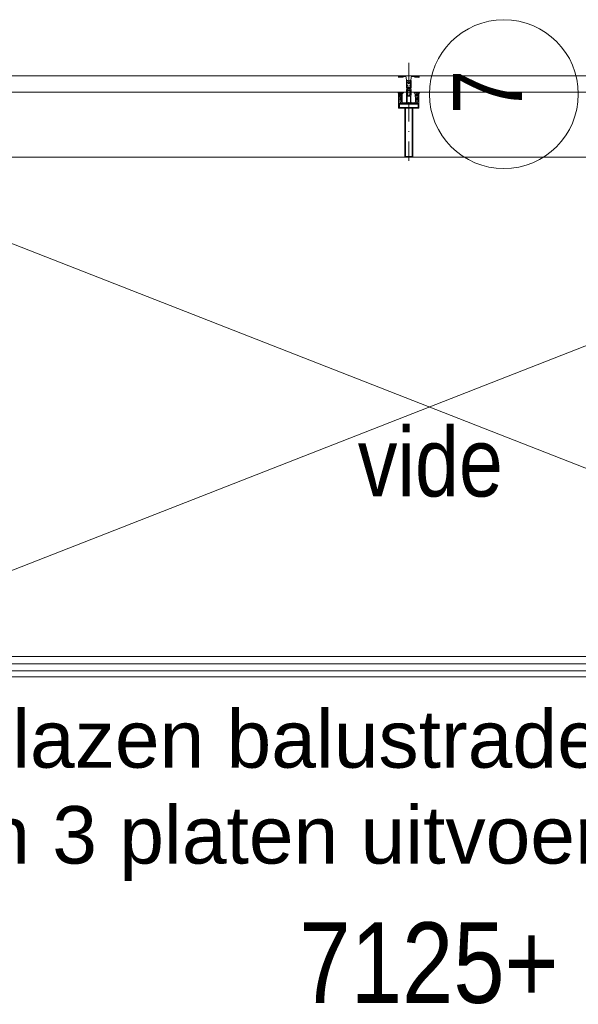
# Model space of a CAD drawing. Header units: millimetres. Extents: x 45699 to 251499, y 244 to 86446.
# Tile 189 of 240: x 223555 to 224925, y 49567 to 51983. Entities that reach past the tile are written whole.
import ezdxf

# ---------------------------------------------------------------- set-up
doc = ezdxf.new("R2010")
doc.units = ezdxf.units.MM
doc.header["$LTSCALE"] = 400
doc.linetypes.add('STYLE_15', pattern=[0.240945, 0.11811, -0.059055, 0.004724, -0.059055])
doc.linetypes.add('STYLE_16', pattern=[0.177165, 0.11811, -0.059055])
for name, color, linetype, lineweight in [('mat-glas-hor', 140, 'Continuous', 15), ('mat-kalkzandsteen', 5, 'Continuous', 25), ('None', 7, 'Continuous', 9), ('Tekst', 140, 'Continuous', 15)]:
    doc.layers.add(name, color=color, linetype=linetype, lineweight=lineweight)
doc.styles.add('Arial', font='arial.ttf', dxfattribs={"height": 176.388889})
doc.styles.add('Arial Narrow', font='ARIALN.TTF', dxfattribs={"height": 222.25})

# ---------------------------------------------------------------- blocks, each defined once
blk = doc.blocks.new('*U1565')
at = {"layer": 'mat-glas-hor', "lineweight": 15}
blk.add_lwpolyline([(34121.1, 6870), (37231.1, 6870), (37231.1, 6852), (34121.1, 6852)], close=True, dxfattribs=at)
at = {"layer": 'None', "color": 43, "linetype": 'Continuous', "lineweight": 9}
blk.add_line((34111.1, 6835), (37241.1, 6835), dxfattribs=at)
at = {"layer": 'None', "color": 8, "linetype": 'Continuous', "lineweight": 5}
blk.add_line((34111.1, 6820), (37241.1, 6821), dxfattribs=at)
blk = doc.blocks.new('*U497')
at = {"layer": 'None', "color": 8, "lineweight": 5, "flags": 128}
for points in [[(-5, -154.3), (-5, -154.3, 0.414214), (-5.5, -154.8), (-5.5, -172.5), (-5.5, -172.5, 0.414214), (-5, -173), (-4, -173), (-4, -173, 0.414214), (-3.5, -172.5), (-3.5, -172.5, 0.414214), (-4, -172), (-4.5, -172), (-4.5, -168.8), (-4.5, -168.8, -0.414214), (-4, -168.3), (-2.7, -168.3), (-2.7, -168.3, 0.221695), (-1.9, -167.9), (-0.8, -166.5), (-0.8, -166.5, -0.466308), (0.8, -166.5), (2, -167.9), (2, -167.9, 0.221695), (2.7, -168.3), (4, -168.3), (4, -168.3, -0.414214), (4.5, -168.8), (4.5, -172), (4, -172), (4, -172, 0.414214), (3.5, -172.5), (3.5, -172.5, 0.414214), (4, -173), (5, -173), (5, -173, 0.414214), (5.5, -172.5), (5.5, -154.8), (5.5, -154.8, 0.414214), (5, -154.3), (4.7, -154.3), (4.7, -155), (4.7, -155, -0.414214), (4.4, -155.3), (4.1, -155.3), (4.1, -155.3, -0.414214), (3.3, -154.5), (3.3, -150.6), (3.3, -150.6, -0.414214), (4.1, -149.8), (4.4, -149.8), (4.4, -149.8, -0.414214), (4.7, -150.1), (4.7, -150.8), (5, -150.8), (5, -150.8, 0.414214), (5.5, -150.3), (5.5, -137.6), (5.5, -137.6, 0.351868), (5.3, -137.3), (5.3, -137.3, 0.351868), (4.9, -137.5), (4.1, -139.2), (4.1, -139.2, 0.314902), (4.2, -139.4), (4.5, -139.7), (4.5, -139.7, -0.198912), (4.5, -139.9), (4.5, -140.1), (4.5, -140.1, -0.198912), (4.5, -140.3), (4.2, -140.6), (4.2, -140.6, 0.414214), (4.2, -140.8), (4.5, -141.1), (4.5, -141.1, -0.198912), (4.5, -141.3), (4.5, -141.5), (4.5, -141.5, -0.198912), (4.5, -141.7), (4.2, -142), (4.2, -142, 0.414214), (4.2, -142.2), (4.5, -142.5), (4.5, -142.5, -0.198912), (4.5, -142.7), (4.5, -143.2), (4.5, -143.2, -0.087489), (4.5, -143.3), (4.2, -144.1), (4.2, -148.5), (4.2, -148.5, -0.414214), (3.9, -148.8), (-3.9, -148.8), (-3.9, -148.8, -0.414214), (-4.2, -148.5), (-4.2, -144.1), (-4.5, -143.3), (-4.5, -143.3, -0.087489), (-4.5, -143.2), (-4.5, -142.7), (-4.5, -142.7, -0.198912), (-4.4, -142.5), (-4.1, -142.2), (-4.1, -142.2, 0.414214), (-4.1, -142), (-4.4, -141.7), (-4.4, -141.7, -0.198912), (-4.5, -141.5), (-4.5, -141.3), (-4.5, -141.3, -0.198912), (-4.4, -141.1), (-4.1, -140.8), (-4.1, -140.8, 0.414214), (-4.1, -140.6), (-4.4, -140.3), (-4.4, -140.3, -0.198912), (-4.5, -140.1), (-4.5, -139.9), (-4.5, -139.9, -0.198912), (-4.4, -139.7), (-4.1, -139.4), (-4.1, -139.4, 0.314902), (-4.1, -139.2), (-4.9, -137.5), (-4.9, -137.5, 0.351868), (-5.3, -137.3), (-5.3, -137.3, 0.351868), (-5.5, -137.6), (-5.5, -150.3), (-5.5, -150.3, 0.414214), (-5, -150.8), (-4.7, -150.8), (-4.7, -150.1), (-4.7, -150.1, -0.414214), (-4.4, -149.8), (-4.1, -149.8), (-4.1, -149.8, -0.414214), (-3.3, -150.6), (-3.3, -154.5), (-3.3, -154.5, -0.414214), (-4.1, -155.3), (-4.4, -155.3), (-4.4, -155.3, -0.414214), (-4.7, -155), (-4.7, -154.3)], [(-4.5, -161.7, -0.414214), (-4, -161.2), (-2.7, -161.2), (-2.7, -161.2, 0.414214), (-2.5, -161), (-2.5, -160.4), (-2.5, -160.4, 0.414214), (-2.7, -160.2), (-4, -160.2), (-4, -160.2, -0.414214), (-4.5, -159.7), (-4.5, -156.8), (-4.5, -156.8, -0.414214), (-4, -156.3), (4, -156.3), (4, -156.3, -0.414214), (4.5, -156.8), (4.5, -159.7), (4.5, -159.7, -0.414214), (4, -160.2), (2.7, -160.2), (2.7, -160.2, 0.414214), (2.5, -160.4), (2.5, -161), (2.5, -161, 0.414214), (2.7, -161.2), (4, -161.2), (4, -161.2, -0.414214), (4.5, -161.7), (4.5, -166.8), (4.5, -166.8, -0.414214), (4, -167.3), (3, -167.3), (3, -167.3, -0.221695), (2.6, -167.1), (1.5, -165.9), (1.5, -165.9, 0.466308), (-1.5, -165.9), (-2.6, -167.1), (-2.6, -167.1, -0.221695), (-2.9, -167.3), (-4, -167.3), (-4, -167.3, -0.414214), (-4.5, -166.8), (-4.5, -161.7)], [(-1.8, -149.8, 0.414214), (-2.3, -150.3), (-2.3, -155.1), (-2.3, -155.1, 0.414214), (-2.1, -155.3), (2.1, -155.3), (2.1, -155.3, 0.414214), (2.3, -155.1), (2.3, -150.3), (2.3, -150.3, 0.414214), (1.8, -149.8), (-1.8, -149.8)]]:
    blk.add_lwpolyline(points, format="xyb", close=True, dxfattribs=at)
blk = doc.blocks.new('*U498')
at = {"layer": 'None', "color": 8, "lineweight": 5, "flags": 128}
for points in [[(-13.5, -182.8), (-13.5, -181.9), (-14.5, -181.1), (-14.5, -181.1, 0.36397), (-14.9, -181.1), (-14.9, -181.1), (-15.4, -181.5), (-15.4, -181.5, -0.36397), (-15.8, -181.5), (-15.8, -181.5), (-16.3, -181.1), (-16.3, -181.1, 0.36397), (-16.7, -181.1), (-16.7, -181.1), (-17.2, -181.5), (-17.2, -181.5, -0.36397), (-17.6, -181.5), (-17.6, -181.5), (-18.1, -181.1), (-18.1, -181.1, 0.36397), (-18.5, -181.1), (-18.5, -181.1), (-19, -181.5), (-19, -181.5, -0.36397), (-19.4, -181.5), (-19.4, -181.5), (-19.9, -181.1), (-19.9, -181.1, 0.36397), (-20.3, -181.1), (-20.3, -181.1), (-20.8, -181.5), (-20.8, -181.5, -0.36397), (-21.2, -181.5), (-21.2, -181.5), (-21.7, -181.1), (-21.7, -181.1, 0.36397), (-22.1, -181.1), (-22.1, -181.1), (-22.4, -181.3), (-23.2, -181.3), (-23.5, -181.1), (-23.5, -181.1, 0.36397), (-23.9, -181.1), (-23.9, -181.1), (-24.2, -181.3), (-24.5, -181.3), (-24.5, -181.3, -0.267949), (-24.8, -181.2), (-24.8, -181.2), (-24.9, -180.9), (-24.9, -180.9, 0.339454), (-25.3, -180.7), (-25.3, -180.7, 0.339454), (-25.5, -181), (-25.5, -181), (-25.5, -184.4), (-25.5, -184.4, 0.414214), (-25.2, -184.7), (-25.2, -184.7), (-24.3, -184.7), (-24.3, -184.7, 0.414214), (-24, -184.4), (-24, -184.4), (-24, -182.7), (-24, -182.7, 0.236068), (-24.1, -182.5), (-24.1, -182.5), (-24.1, -182.5, -0.548276), (-24, -182.2), (-24, -182.2, -0.548276), (-23.8, -182.4), (-23.8, -182.4), (-23.8, -182.4, 0.250388), (-23.6, -182.3), (-23.6, -182.3), (-22.8, -182.3), (-22.8, -182.3, -0.414214), (-22.5, -182.6), (-22.5, -182.6), (-22.5, -183.3), (-22.5, -183.3, 0.414214), (-22.2, -183.6), (-22.2, -183.6), (-22, -183.6), (-22, -183.6, 0.131652), (-21.8, -183.5), (-21.8, -183.5), (-20.5, -182.8), (-13.5, -182.8)], [(-6, -180.7), (-6, -180.7, -0.388879), (-8.7, -183.2), (-8.7, -183.2), (-20.4, -183.2), (-21.6, -183.9), (-22.9, -183.9), (-22.9, -182.7), (-23.8, -182.7), (-23.8, -184.8), (23.8, -184.8), (23.8, -182.7), (22.9, -182.7), (22.9, -183.9), (21.7, -183.9), (20.4, -183.2), (8.7, -183.2), (8.7, -183.2, -0.388879), (6, -180.7), (6, -180.7), (5.3, -173.2), (2.5, -173.2), (2.5, -171.2), (-2.5, -171.2), (-2.5, -173.2), (-5.3, -173.2), (-6, -180.7)], [(13.5, -182.8), (13.5, -181.9), (14.5, -181.1), (14.5, -181.1, -0.36397), (14.9, -181.1), (14.9, -181.1), (15.4, -181.5), (15.4, -181.5, 0.36397), (15.8, -181.5), (15.8, -181.5), (16.3, -181.1), (16.3, -181.1, -0.36397), (16.7, -181.1), (16.7, -181.1), (17.2, -181.5), (17.2, -181.5, 0.36397), (17.6, -181.5), (17.6, -181.5), (18.1, -181.1), (18.1, -181.1, -0.36397), (18.5, -181.1), (18.5, -181.1), (19, -181.5), (19, -181.5, 0.36397), (19.4, -181.5), (19.4, -181.5), (19.9, -181.1), (19.9, -181.1, -0.36397), (20.3, -181.1), (20.3, -181.1), (20.8, -181.5), (20.8, -181.5, 0.36397), (21.2, -181.5), (21.2, -181.5), (21.7, -181.1), (21.7, -181.1, -0.36397), (22.1, -181.1), (22.1, -181.1), (22.4, -181.3), (23.2, -181.3), (23.5, -181.1), (23.5, -181.1, -0.36397), (23.9, -181.1), (23.9, -181.1), (24.2, -181.3), (24.5, -181.3), (24.5, -181.3, 0.267949), (24.8, -181.2), (24.8, -181.2), (25, -180.9), (25, -180.9, -0.339454), (25.3, -180.7), (25.3, -180.7, -0.339454), (25.5, -181), (25.5, -181), (25.5, -184.4), (25.5, -184.4, -0.414214), (25.2, -184.7), (25.2, -184.7), (24.3, -184.7), (24.3, -184.7, -0.414214), (24, -184.4), (24, -184.4), (24, -182.7), (24, -182.7, -0.236068), (24.1, -182.5), (24.1, -182.5), (24.1, -182.5, 0.548276), (24.1, -182.2), (24.1, -182.2, 0.548276), (23.9, -182.4), (23.9, -182.4), (23.9, -182.4, -0.250388), (23.6, -182.3), (23.6, -182.3), (22.8, -182.3), (22.8, -182.3, 0.414214), (22.5, -182.6), (22.5, -182.6), (22.5, -183.3), (22.5, -183.3, -0.414214), (22.2, -183.6), (22.2, -183.6), (22, -183.6), (22, -183.6, -0.131652), (21.8, -183.5), (21.8, -183.5), (20.5, -182.8), (13.5, -182.8)]]:
    blk.add_lwpolyline(points, format="xyb", close=True, dxfattribs=at)
blk = doc.blocks.new('verticale stijl 150x50 UV')
at = {"layer": 'None', "color": 8, "linetype": 'STYLE_15', "lineweight": 5}
blk.add_line((0, -216), (0, 35), dxfattribs=at)
at = {"layer": 'None', "color": 8, "lineweight": 5}
for p, q in [((-25.6, -142.7), (-25.6, -142.7)), ((-25.6, -144.4), (-25.6, -144.4)), ((-24.8, -133.4), (-24.8, -133.4)), ((-24.8, -134.2), (-24.8, -134.2)), ((-24.8, -135), (-24.8, -135)), ((-24.8, -135.8), (-24.8, -135.8)), ((-24.8, -136.6), (-24.8, -136.6)), ((-24.8, -137.4), (-24.8, -137.4)), ((-24.8, -138.3), (-24.8, -138.3)), ((-24.8, -139.1), (-24.8, -139.1)), ((-24.8, -139.9), (-24.8, -139.9)), ((-24.8, -140.7), (-24.8, -140.7)), ((-24.8, -141.5), (-24.8, -141.5)), ((-24.8, -142.3), (-24.8, -142.3)), ((-24.8, -143.1), (-24.8, -143.1)), ((-24.8, -144.8), (-24.8, -144.8)), ((-24, -133), (-24, -133)), ((-24, -133.8), (-24, -133.8)), ((-24, -134.6), (-24, -134.6)), ((-24, -135.4), (-24, -135.4)), ((-24, -136.2), (-24, -136.2)), ((-24, -137), (-24, -137)), ((-24, -137.9), (-24, -137.9)), ((-24, -138.7), (-24, -138.7)), ((-24, -139.5), (-24, -139.5)), ((-24, -140.3), (-24, -140.3)), ((-24, -141.1), (-24, -141.1)), ((-24, -141.9), (-24, -141.9)), ((-24, -142.7), (-24, -142.7)), ((-24, -144.4), (-24, -144.4)), ((-23.2, -133.4), (-23.2, -133.4)), ((-23.2, -134.2), (-23.2, -134.2)), ((-23.2, -135), (-23.2, -135)), ((-23.2, -135.8), (-23.2, -135.8)), ((-23.2, -136.6), (-23.2, -136.6)), ((-23.2, -137.4), (-23.2, -137.4)), ((-23.2, -138.3), (-23.2, -138.3)), ((-23.2, -139.1), (-23.2, -139.1)), ((-23.2, -139.9), (-23.2, -139.9)), ((-23.2, -140.7), (-23.2, -140.7)), ((-23.2, -141.5), (-23.2, -141.5)), ((-23.2, -144.8), (-23.2, -144.8)), ((-22.4, -133), (-22.4, -133)), ((-22.4, -133.8), (-22.4, -133.8)), ((-22.4, -134.6), (-22.4, -134.6)), ((-22.4, -140.3), (-22.4, -140.3)), ((-22.4, -141.1), (-22.4, -141.1)), ((-22.4, -144.4), (-22.4, -144.4)), ((-21.6, -126.9), (-21.6, -126.9)), ((-21.6, -127.7), (-21.6, -127.7)), ((-21.6, -128.5), (-21.6, -128.5)), ((-21.6, -129.3), (-21.6, -129.3)), ((-21.6, -130.1), (-21.6, -130.1)), ((-21.6, -130.9), (-21.6, -130.9)), ((-21.6, -131.8), (-21.6, -131.8)), ((-21.6, -132.6), (-21.6, -132.6)), ((-21.6, -133.4), (-21.6, -133.4)), ((-21.6, -134.2), (-21.6, -134.2)), ((-21.6, -135), (-21.6, -135)), ((-21.6, -139.9), (-21.6, -139.9)), ((-21.6, -140.7), (-21.6, -140.7)), ((-21.6, -141.5), (-21.6, -141.5)), ((-21.6, -144.8), (-21.6, -144.8)), ((-20.7, -126.5), (-20.7, -126.5)), ((-20.7, -128.9), (-20.7, -128.9)), ((-20.7, -129.7), (-20.7, -129.7)), ((-20.7, -130.5), (-20.7, -130.5)), ((-20.7, -131.4), (-20.7, -131.4)), ((-20.7, -132.2), (-20.7, -132.2)), ((-20.7, -133), (-20.7, -133)), ((-20.7, -133.8), (-20.7, -133.8)), ((-20.7, -134.6), (-20.7, -134.6)), ((-20.7, -135.4), (-20.7, -135.4)), ((-20.7, -136.2), (-20.7, -136.2)), ((-20.7, -137), (-20.7, -137)), ((-20.7, -137.9), (-20.7, -137.9)), ((-20.7, -138.7), (-20.7, -138.7)), ((-20.7, -139.5), (-20.7, -139.5)), ((-20.7, -140.3), (-20.7, -140.3)), ((-20.7, -141.1), (-20.7, -141.1)), ((-20.7, -144.4), (-20.7, -144.4)), ((-19.9, -126.1), (-19.9, -126.1)), ((-19.9, -130.1), (-19.9, -130.1)), ((-19.9, -130.9), (-19.9, -130.9)), ((-19.9, -131.8), (-19.9, -131.8)), ((-19.9, -132.6), (-19.9, -132.6)), ((-19.9, -133.4), (-19.9, -133.4)), ((-19.9, -134.2), (-19.9, -134.2)), ((-19.9, -135), (-19.9, -135)), ((-19.9, -135.8), (-19.9, -135.8)), ((-19.9, -136.6), (-19.9, -136.6)), ((-19.9, -137.4), (-19.9, -137.4)), ((-19.9, -138.3), (-19.9, -138.3)), ((-19.9, -139.1), (-19.9, -139.1)), ((-19.9, -139.9), (-19.9, -139.9)), ((-19.9, -140.7), (-19.9, -140.7)), ((-19.9, -141.5), (-19.9, -141.5)), ((-19.9, -142.3), (-19.9, -142.3)), ((-19.9, -143.1), (-19.9, -143.1)), ((-19.9, -143.9), (-19.9, -143.9)), ((-19.1, -126.5), (-19.1, -126.5)), ((-19.1, -127.3), (-19.1, -127.3)), ((-19.1, -128.9), (-19.1, -128.9)), ((-19.1, -129.7), (-19.1, -129.7)), ((-19.1, -130.5), (-19.1, -130.5)), ((-19.1, -131.4), (-19.1, -131.4)), ((-19.1, -132.2), (-19.1, -132.2)), ((-19.1, -133), (-19.1, -133)), ((-19.1, -133.8), (-19.1, -133.8)), ((-19.1, -134.6), (-19.1, -134.6)), ((-19.1, -140.3), (-19.1, -140.3)), ((-19.1, -141.1), (-19.1, -141.1)), ((-19.1, -141.9), (-19.1, -141.9)), ((-18.3, -127.7), (-18.3, -127.7)), ((-18.3, -128.5), (-18.3, -128.5)), ((-18.3, -129.3), (-18.3, -129.3)), ((-18.3, -133.4), (-18.3, -133.4)), ((-18.3, -134.2), (-18.3, -134.2)), ((-18.3, -135), (-18.3, -135)), ((-18.3, -139.9), (-18.3, -139.9)), ((-18.3, -140.7), (-18.3, -140.7)), ((-18.3, -141.5), (-18.3, -141.5)), ((-18.3, -142.3), (-18.3, -142.3)), ((-17.5, -133), (-17.5, -133)), ((-17.5, -133.8), (-17.5, -133.8)), ((-17.5, -134.6), (-17.5, -134.6)), ((-17.5, -135.4), (-17.5, -135.4)), ((-17.5, -136.2), (-17.5, -136.2)), ((-17.5, -137), (-17.5, -137)), ((-17.5, -137.9), (-17.5, -137.9)), ((-17.5, -138.7), (-17.5, -138.7)), ((-17.5, -139.5), (-17.5, -139.5)), ((-17.5, -140.3), (-17.5, -140.3)), ((-17.5, -141.1), (-17.5, -141.1)), ((-17.5, -141.9), (-17.5, -141.9)), ((-17.5, -142.7), (-17.5, -142.7)), ((-16.7, -133.4), (-16.7, -133.4)), ((-16.7, -134.2), (-16.7, -134.2)), ((-16.7, -135), (-16.7, -135)), ((-16.7, -135.8), (-16.7, -135.8)), ((-16.7, -136.6), (-16.7, -136.6)), ((-16.7, -137.4), (-16.7, -137.4)), ((-16.7, -138.3), (-16.7, -138.3)), ((-16.7, -139.1), (-16.7, -139.1)), ((-16.7, -139.9), (-16.7, -139.9)), ((-16.7, -140.7), (-16.7, -140.7)), ((-16.7, -141.5), (-16.7, -141.5)), ((-16.7, -142.3), (-16.7, -142.3)), ((-16.7, -143.1), (-16.7, -143.1)), ((-15.9, -141.1), (-15.9, -141.1)), ((-15.9, -141.9), (-15.9, -141.9)), ((-15.9, -142.7), (-15.9, -142.7)), ((-15.9, -144.4), (-15.9, -144.4)), ((-15.1, -142.3), (-15.1, -142.3)), ((-15.1, -143.1), (-15.1, -143.1)), ((-15.1, -143.9), (-15.1, -143.9)), ((-15.1, -144.8), (-15.1, -144.8)), ((-14.2, -141.9), (-14.2, -141.9)), ((-14.2, -142.7), (-14.2, -142.7)), ((-14.2, -143.5), (-14.2, -143.5)), ((-14.2, -144.4), (-14.2, -144.4)), ((-13.4, -143.1), (-13.4, -143.1)), ((-13.4, -143.9), (-13.4, -143.9))]:
    blk.add_line(p, q, dxfattribs=at)
at = {"layer": 'None', "color": 8, "linetype": 'STYLE_16', "lineweight": 5}
for p, q in [((-2.2, -155.1), (0, -154.5)), ((-2.2, -156.7), (-2.2, -155.1)), ((-1.5, -156.9), (-1.5, -155)), ((-1, -157), (-1, -155.1)), ((2.3, -155.1), (0, -154.5)), ((1, -157), (1, -155.1)), ((1.5, -156.9), (1.5, -155)), ((2.3, -156.7), (2.3, -155.1))]:
    blk.add_line(p, q, dxfattribs=at)
at = {"layer": 'None', "color": 8, "linetype": 'Continuous', "lineweight": 5, "flags": 128}
for points in [[(-10, 15.4), (10, 15.4), (10, -104.8), (25, -104.8), (25, -116.8), (-25, -116.8), (-25, -104.8), (-10, -104.8)], [(-8, 13.4), (-8, -104.8), (8, -104.8), (8, 13.4)], [(8, -106.8), (-8, -106.8), (-23, -106.8), (-23, -114.8), (23, -114.8), (23, -106.8)]]:
    blk.add_lwpolyline(points, close=True, dxfattribs=at)
at = {"layer": 'None', "color": 8, "lineweight": 5, "flags": 128}
for points in [[(25, -132.6), (25, -116.8), (23.1, -116.8), (-23.1, -116.8), (-25, -116.8), (-25, -132.6), (-22.1, -132.6), (-22.1, -128), (-22.6, -128), (-22.6, -126.6), (-22.1, -126.6), (-22.1, -124.7), (-21.9, -124.5), (-21.9, -120.3), (-21.9, -120.3, -0.414214), (-20.2, -118.6), (-20.1, -118.6), (-20.1, -118.6, -0.414214), (-18.4, -120.3), (-18.4, -124.5), (-18.2, -124.7), (-18.2, -126.6), (-17.7, -126.6), (-17.7, -128), (-18.2, -128), (-18.2, -132.6), (-16.3, -132.6), (-16.3, -119.8), (-16.3, -119.8, -0.414214), (-15.1, -118.6), (-15.1, -118.6), (-6.5, -118.6), (-6.5, -118.6, -0.414214), (-5.3, -119.8), (-5.3, -136.8), (-3.9, -136.8), (-3.9, -139.6), (-4.3, -140), (-3.9, -140.4), (-3.9, -141), (-4.3, -141.4), (-3.9, -141.8), (-3.9, -142.4), (-4.3, -142.8), (-3.9, -143.8), (-3.9, -148.6), (-2.2, -148.6), (-2.2, -137.8), (-2.2, -137.8, -0.414214), (0, -135.6), (0, -135.6), (0, -135.6, -0.414214), (2.2, -137.8), (2.2, -148.6), (3.9, -148.6), (3.9, -143.8), (4.3, -142.8), (3.9, -142.4), (3.9, -141.8), (4.3, -141.4), (3.9, -141), (3.9, -140.4), (4.3, -140), (3.9, -139.6), (3.9, -136.8), (5.4, -136.8), (5.4, -119.8), (5.4, -119.8, -0.414214), (6.6, -118.6), (6.6, -118.6), (15.1, -118.6), (15.1, -118.6, -0.414214), (16.3, -119.8), (16.3, -132.6), (18.2, -132.6), (18.2, -128), (17.7, -128), (17.7, -126.6), (18.2, -126.6), (18.2, -124.7), (18.5, -124.5), (18.5, -120.3), (18.5, -120.3, -0.414214), (20.2, -118.6), (20.2, -118.6), (20.2, -118.6, -0.414214), (21.9, -120.3), (21.9, -124.5), (22.1, -124.7), (22.1, -126.6), (22.6, -126.6), (22.6, -128), (22.1, -128), (22.1, -132.6)], [(-14.8, -144.8), (-14.8, -144.8, 0.390793), (-13.2, -143.5), (-13.2, -143.5, 0.390793), (-14.4, -141.8), (-14.4, -141.8, -0.352623), (-16, -139.9), (-16, -133.1), (-16, -133.1, 0.414214), (-16.3, -132.8), (-17.6, -132.8), (-18.1, -133), (-18.1, -133, -0.520293), (-18.3, -132.8), (-18.3, -130.1), (-18.2, -130), (-18.2, -128), (-18.2, -128, -0.577863), (-18.1, -127.7), (-18, -127.7), (-18, -127.7, 0.366605), (-17.7, -127.5), (-17.7, -127.5, 0.366605), (-17.9, -127.1), (-17.9, -127.1, -0.130834), (-19.2, -126.1), (-19.2, -126.1, 0.439074), (-20.7, -126.1), (-20.7, -126.1, -0.133252), (-22, -127.1), (-22, -127.1, 0.366605), (-22.2, -127.5), (-22.2, -127.5, 0.366605), (-21.9, -127.7), (-21.8, -127.7), (-21.8, -127.7, -0.577455), (-21.8, -128), (-21.8, -130), (-21.6, -130.1), (-21.6, -132.8), (-21.6, -132.8, -0.52048), (-21.9, -133), (-22.4, -132.8), (-24.7, -132.8), (-24.7, -132.8, 0.414214), (-25, -133.1), (-25, -140.9), (-25, -140.9, -0.255976), (-25.9, -142.6), (-25.9, -142.6, 0.749676), (-25.3, -144.8), (-21.2, -144.8), (-21.2, -144.8, 0.414214), (-19.2, -142.8), (-19.2, -142.8, -0.402808), (-18.7, -142.3), (-18.7, -142.3, -0.402808), (-18.2, -142.8), (-18.2, -142.8, 0.233259), (-18, -143.1), (-14.6, -143.6), (-14.6, -143.6, -0.419014), (-14.5, -143.7), (-14.5, -143.7, -0.419014), (-14.6, -143.8), (-16, -143.8), (-16, -143.8, 0.414214), (-16.5, -144.3), (-16.5, -144.3, 0.414214), (-16, -144.8)], [(-23.2, -141.6), (-23.2, -141.6, 0.418874), (-23.7, -142.1), (-23.7, -142.1, -0.396568), (-25.3, -143.4), (-25.3, -143.4, 0.437017), (-25.7, -143.7), (-25.7, -143.7, 0.437017), (-25.4, -144), (-21.9, -144), (-21.9, -144, 0.263556), (-20.2, -143), (-20.2, -143, 0.552342), (-20.8, -141.8)], [(-23, -135.9), (-23, -135.9, -0.414214), (-22.1, -135), (-22.1, -135, -0.414214), (-21.3, -135.9), (-21.3, -138.8), (-21.3, -138.8, -0.414214), (-22.1, -139.6), (-22.1, -139.6, -0.414214), (-23, -138.8)], [(-21, -127.8, -0.29188), (-20.8, -127.3), (-20.3, -126.9), (-20.3, -126.9, -0.344328), (-19.7, -126.9), (-19.2, -127.3), (-19.2, -127.3, -0.29188), (-19, -127.8), (-19.4, -129.5), (-19.4, -129.5, -0.348796), (-20, -130), (-20, -130, -0.348796), (-20.6, -129.5), (-21, -127.8)], [(-18.8, -139.6, -0.414214), (-19.7, -138.8), (-19.7, -135.9), (-19.7, -135.9, -0.414214), (-18.8, -135), (-18.8, -135, -0.414214), (-18, -135.9), (-18, -138.8), (-18, -138.8, -0.414214), (-18.8, -139.6)], [(14.8, -144.8), (14.8, -144.8, -0.390793), (13.3, -143.5), (13.3, -143.5, -0.390793), (14.4, -141.8), (14.4, -141.8, 0.352623), (16, -139.9), (16, -133.1), (16, -133.1, -0.414214), (16.3, -132.8), (17.6, -132.8), (18.1, -133), (18.1, -133, 0.520293), (18.4, -132.8), (18.4, -130.1), (18.2, -130), (18.2, -128), (18.2, -128, 0.577863), (18.2, -127.7), (18.1, -127.7), (18.1, -127.7, -0.366605), (17.8, -127.5), (17.8, -127.5, -0.366605), (18, -127.1), (18, -127.1, 0.130834), (19.3, -126.1), (19.3, -126.1, -0.439074), (20.7, -126.1), (20.7, -126.1, 0.133252), (22.1, -127.1), (22.1, -127.1, -0.366605), (22.3, -127.5), (22.3, -127.5, -0.366605), (22, -127.7), (21.9, -127.7), (21.9, -127.7, 0.577455), (21.8, -128), (21.8, -130), (21.7, -130.1), (21.7, -132.8), (21.7, -132.8, 0.52048), (21.9, -133), (22.4, -132.8), (24.7, -132.8), (24.7, -132.8, -0.414214), (25, -133.1), (25, -140.9), (25, -140.9, 0.255976), (25.9, -142.6), (25.9, -142.6, -0.749676), (25.3, -144.8), (21.2, -144.8), (21.2, -144.8, -0.414214), (19.2, -142.8), (19.2, -142.8, 0.402808), (18.7, -142.3), (18.7, -142.3, 0.402808), (18.2, -142.8), (18.2, -142.8, -0.233259), (18, -143.1), (14.6, -143.6), (14.6, -143.6, 0.419014), (14.5, -143.7), (14.5, -143.7, 0.419014), (14.6, -143.8), (16, -143.8), (16, -143.8, -0.414214), (16.5, -144.3), (16.5, -144.3, -0.414214), (16, -144.8)], [(18.9, -139.6, 0.414214), (19.7, -138.8), (19.7, -135.9), (19.7, -135.9, 0.414214), (18.9, -135), (18.9, -135, 0.414214), (18, -135.9), (18, -138.8), (18, -138.8, 0.414214), (18.9, -139.6)], [(21, -127.8, 0.29188), (20.8, -127.3), (20.3, -126.9), (20.3, -126.9, 0.344328), (19.7, -126.9), (19.2, -127.3), (19.2, -127.3, 0.29188), (19, -127.8), (19.4, -129.5), (19.4, -129.5, 0.348796), (20, -130), (20, -130, 0.348796), (20.6, -129.5), (21, -127.8)], [(23.2, -141.6), (23.2, -141.6, -0.418874), (23.7, -142.1), (23.7, -142.1, 0.396568), (25.3, -143.4), (25.3, -143.4, -0.437017), (25.7, -143.7), (25.7, -143.7, -0.437017), (25.4, -144), (21.9, -144), (21.9, -144, -0.263556), (20.2, -143), (20.2, -143, -0.552342), (20.8, -141.8)], [(23, -135.9), (23, -135.9, 0.414214), (22.2, -135), (22.2, -135, 0.414214), (21.3, -135.9), (21.3, -138.8), (21.3, -138.8, 0.414214), (22.2, -139.6), (22.2, -139.6, 0.414214), (23, -138.8)], [(0, -157.1), (0, -157.1, -0.163834), (-4.3, -155.6), (-4.3, -155.6), (-4.3, -155.6, -0.234469), (-4.7, -154.8), (-4.7, -154.8), (-4.7, -153.6), (4.8, -153.6), (4.8, -154.8), (4.8, -154.8, -0.234469), (4.4, -155.6), (4.4, -155.6), (4.4, -155.6, -0.163834), (0, -157.1), (0, -157.1)]]:
    blk.add_lwpolyline(points, format="xyb", close=True, dxfattribs=at)
blk.add_lwpolyline([(4, -118.6), (4, -134.3), (-4, -134.3), (-4, -118.6)], close=True, dxfattribs=at)
at = {"layer": 'None', "color": 8, "linetype": 'STYLE_16', "lineweight": 5}
for centre, radius, start, end in [((-1.6, -158.4), 3.38, 79.3357, 100.6643), ((0, -163.2), 8.16, 82.9585, 97.0415), ((0, -160.4), 3.5, 73.4149, 106.5851), ((1.6, -158.4), 3.38, 79.3357, 100.6643)]:
    blk.add_arc(centre, radius, start, end, dxfattribs=at)
at = {"layer": 'None', "color": 7}
for name in ['*U497', '*U498']:
    blk.add_blockref(name, (0, 0), dxfattribs=at)
blk = doc.blocks.new('*U1582')
at = {"layer": 'None', "color": 140, "lineweight": 15}
for p, q in [((37162.6, 8295), (29439.6, 8295)), ((37162.6, 8255), (29439.6, 8255))]:
    blk.add_line(p, q, dxfattribs=at)
at = {"layer": 'None', "color": 43, "linetype": 'Continuous', "lineweight": 9}
blk.add_line((29436.1, 8095), (37166.1, 8095), dxfattribs=at)
at = {"layer": 'mat-kalkzandsteen', "color": 7, "xscale": -1, "rotation": 180}
blk.add_blockref('verticale stijl 150x50 UV', (35626.1, 8110.4), dxfattribs=at)

msp = doc.modelspace()

# ---------------------------------------------------------------- linework, layer by layer
at = {"layer": 'None', "color": 8, "linetype": 'Continuous', "lineweight": 5}
for p, q in [((222994.4, 50420), (226124.4, 51645)), ((226124.4, 50420), (222994.4, 51645)), ((222994.4, 50420), (226124.4, 51645)), ((226124.4, 50420), (222994.4, 51645))]:
    msp.add_line(p, q, dxfattribs=at)
at = {"layer": 'None', "color": 43, "linetype": 'Continuous', "lineweight": 9}
msp.add_circle((224742.8, 51800), 182.6, dxfattribs=at)
msp.add_circle((224742.8, 51800), 182.6, dxfattribs=at)

# ---------------------------------------------------------------- block references
at = {"layer": 'None', "color": 7}
for name in ['*U1582', '*U1565']:
    msp.add_blockref(name, (188883.4, 43550), dxfattribs=at)

# ---------------------------------------------------------------- texts
at = {"layer": 'None', "color": 43, "insert": (224617.9, 51751.3), "char_height": 169.3, "attachment_point": 1, "rotation": 90, "style": 'Arial Narrow'}
msp.add_mtext('7', dxfattribs=at)
msp.add_mtext('7', dxfattribs=at)
at = {"layer": 'Tekst', "color": 0, "insert": (224562.5, 50982.2), "char_height": 169.33, "attachment_point": 2, "style": 'Arial Narrow'}
msp.add_mtext('vide', dxfattribs=at)
msp.add_mtext('vide', dxfattribs=at)
at = {"layer": 'Tekst', "color": 43, "insert": (223426.9, 50288.6), "char_height": 141.111, "attachment_point": 1, "style": 'Arial'}
msp.add_mtext('glazen balustrade\\Pin 3 platen uitvoeren', dxfattribs=at)
at = {"layer": 'Tekst', "color": 92, "insert": (224241.2, 49768.1), "char_height": 197.56, "attachment_point": 1, "style": 'Arial Narrow'}
msp.add_mtext('7125+', dxfattribs=at)

doc.saveas('drawing.dxf')
